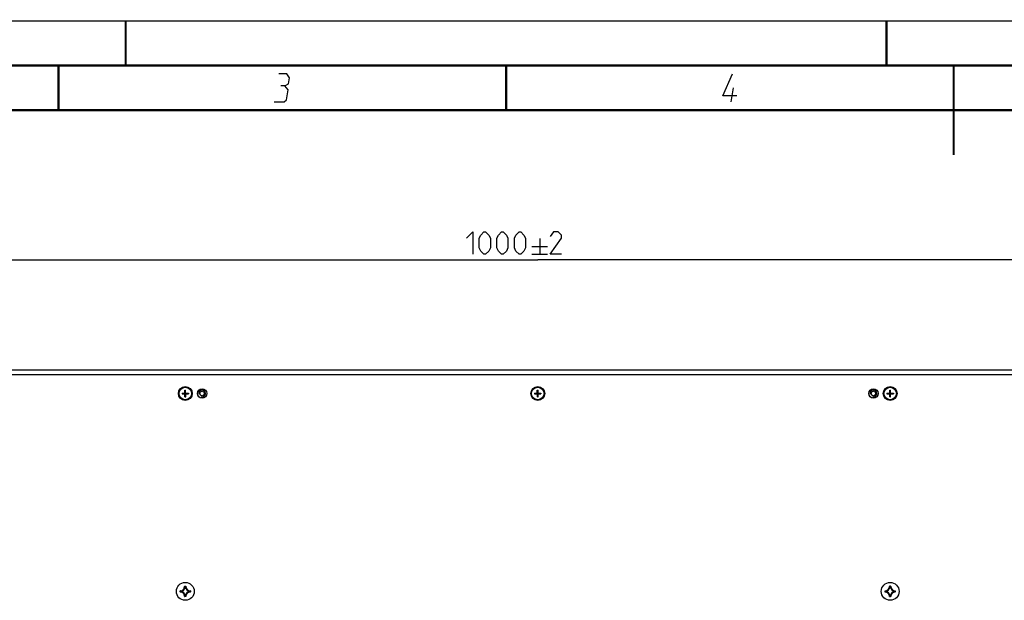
# Model space of a CAD drawing. Header units: millimetres. Extents: x 0 to 420, y 0 to 297.
# Tile 18 of 50: x 113 to 223, y 232 to 297. Entities that reach past the tile are written whole.
import ezdxf

# ---------------------------------------------------------------- set-up
doc = ezdxf.new("R2010")
doc.units = ezdxf.units.MM
doc.header["$LTSCALE"] = 23.1
doc.layers.get('0').update_dxf_attribs({"linetype": 'CONTINUOUS'})
for name, color, linetype in [('02___PRT_ALL_AXES', 7, 'CONTINUOUS'), ('A_ACHSEN', 7, 'CONTINUOUS'), ('AXES', 7, 'CONTINUOUS'), ('DIM_PILOTEES', 7, 'CONTINUOUS')]:
    doc.layers.add(name, color=color, linetype=linetype)
doc.styles.get("Standard").update_dxf_attribs({"font": 'txt', "width": 0.7})
doc.dimstyles.new('DIMSTYLE_2', dxfattribs={"dimtxt": 2.5, "dimasz": 3.5, "dimexe": 2, "dimexo": 0, "dimtad": 1, "dimlfac": 4, "dimdsep": 46, "dimtxsty": 'Standard', "dimblk": '_FILLED', "dimblk1": '_FILLED', "dimblk2": '_FILLED', "dimcen": 0.09, "dimazin": 2, "dimtol": 1, "dimtp": 2, "dimtm": 2, "dimtfac": 1, "dimtofl": 0, "dimtmove": 0, "dimatfit": 3, "dimldrblk": '_FILLED', "dimfxl": 0, "dimtolj": 1, "dimarcsym": 0})

# ---------------------------------------------------------------- blocks, each defined once
blk = doc.blocks.new('_FILLED')
at = {"color": 0, "linetype": 'ByBlock'}
blk.add_solid([(0, 0), (-1, 0.143), (-1, -0.143)], dxfattribs=at)
blk = doc.blocks.new('*D3')
at = {"layer": 'DIM_PILOTEES', "color": 2, "linetype": 'Continuous'}
for p, q in [((46.04, 233.46), (46.04, 272.28)), ((296.04, 233.46), (296.04, 272.28)), ((46.04, 270.28), (171.04, 270.28)), ((296.04, 270.28), (171.04, 270.28))]:
    blk.add_line(p, q, dxfattribs=at)
at = {"layer": 'DIM_PILOTEES', "color": 2, "linetype": 'Continuous', "xscale": 3.5, "yscale": 3.5, "zscale": 3.5, "rotation": 180}
blk.add_blockref('_FILLED', (46.04, 270.28), dxfattribs=at)
at = {"layer": 'DIM_PILOTEES', "color": 2, "linetype": 'Continuous', "xscale": 3.5, "yscale": 3.5, "zscale": 3.5}
blk.add_blockref('_FILLED', (296.04, 270.28), dxfattribs=at)
at = {"layer": 'DIM_PILOTEES', "color": 2, "linetype": 'Continuous', "insert": (168.72, 273.41), "char_height": 2.5, "width": 16.9911, "attachment_point": 2, "line_spacing_factor": 0.9}
blk.add_mtext('{\\ftxt;\\W0.0001;\\H0.0001;\\~}{\\ftxt;\\W2.9285714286;\\H2.5; }{\\ftxt;\\W0.0001;\\H0.0001;\\~}{\\ftxt;\\W0.0001;\\H0.0001;\\~}{\\ftxt;\\W1.1666666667;\\H1.75; }{\\ftxt;\\W0.0001;\\H0.0001;\\~}{\\ftxt;\\W0.0001;\\H0.0001;\\~}{\\ftxt;\\W0.7857142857;\\H2.5; }{\\ftxt;\\W0.0001;\\H0.0001;\\~}', dxfattribs=at)

msp = doc.modelspace()

# ---------------------------------------------------------------- linework, layer by layer
at = {"color": 7, "linetype": 'Continuous'}
for p, q in [((0, 297), (420, 297)), ((25, 286.9999), (410, 286.9999)), ((130.881, 255.3413), (130.9562, 255.3413)), ((131.2931, 255.3834), (132.0181, 255.3899)), ((131.2931, 255.3834), (131.2939, 255.2928)), ((131.2939, 255.2928), (132.0189, 255.2992)), ((131.6074, 255.7034), (131.6981, 255.7042)), ((131.6139, 254.9784), (131.6074, 255.7034)), ((131.7017, 255.2964), (131.6103, 255.3862)), ((131.6107, 255.3409), (131.7013, 255.3417)), ((131.6111, 255.2956), (131.7009, 255.387)), ((131.6556, 255.3866), (131.6564, 255.296)), ((131.7045, 254.9793), (131.6981, 255.7042)), ((132.0181, 255.3899), (132.0189, 255.2992)), ((132.431, 255.3413), (132.3558, 255.3413)), ((170.256, 255.3413), (170.3312, 255.3413)), ((170.6681, 255.3834), (171.3931, 255.3899)), ((170.6681, 255.3834), (170.6689, 255.2928)), ((170.6689, 255.2928), (171.3939, 255.2992)), ((170.9824, 255.7034), (171.0731, 255.7042)), ((170.9889, 254.9784), (170.9824, 255.7034)), ((171.0767, 255.2964), (170.9853, 255.3862)), ((170.9857, 255.3409), (171.0763, 255.3417)), ((170.9861, 255.2956), (171.0759, 255.387)), ((171.0306, 255.3866), (171.0314, 255.296)), ((171.0795, 254.9793), (171.0731, 255.7042)), ((171.3931, 255.3899), (171.3939, 255.2992)), ((171.806, 255.3413), (171.7308, 255.3413)), ((209.631, 255.3413), (209.7062, 255.3413)), ((210.0431, 255.3834), (210.7681, 255.3899)), ((210.0431, 255.3834), (210.0439, 255.2928)), ((210.0439, 255.2928), (210.7689, 255.2992)), ((210.3574, 255.7034), (210.4481, 255.7042)), ((210.3639, 254.9784), (210.3574, 255.7034)), ((210.4517, 255.2964), (210.3603, 255.3862)), ((210.3607, 255.3409), (210.4513, 255.3417)), ((210.3611, 255.2956), (210.4509, 255.387)), ((210.4056, 255.3866), (210.4064, 255.296)), ((210.4545, 254.9793), (210.4481, 255.7042)), ((210.7681, 255.3899), (210.7689, 255.2992)), ((211.181, 255.3413), (211.1058, 255.3413)), ((131.6139, 254.9784), (131.7045, 254.9793)), ((170.9889, 254.9784), (171.0795, 254.9793)), ((210.3639, 254.9784), (210.4545, 254.9793)), ((131.082, 233.1671), (131.082, 233.2656)), ((131.082, 233.2656), (131.0945, 233.2656)), ((131.0945, 233.1671), (131.0945, 233.2656)), ((131.1063, 233.2905), (131.1066, 233.278)), ((131.1362, 233.2063), (131.1362, 233.2264)), ((131.1487, 233.2264), (131.1362, 233.2264)), ((131.1487, 233.2063), (131.1362, 233.2063)), ((131.1487, 233.2264), (131.1474, 233.2388)), ((131.1487, 233.2063), (131.1474, 233.1939)), ((131.1487, 233.2063), (131.1487, 233.2263)), ((131.5819, 233.766), (131.5943, 233.7657)), ((131.6068, 233.7903), (131.6068, 233.7778)), ((131.6068, 233.7903), (131.7052, 233.7903)), ((131.6068, 233.7778), (131.7052, 233.7778)), ((131.6459, 233.7236), (131.6335, 233.7249)), ((131.6459, 233.7236), (131.6459, 233.7361)), ((131.6459, 233.7361), (131.666, 233.7361)), ((131.646, 233.7236), (131.666, 233.7236)), ((131.666, 233.7236), (131.666, 233.7361)), ((131.666, 233.7236), (131.6784, 233.7249)), ((131.7052, 233.7903), (131.7052, 233.7778)), ((131.7301, 233.766), (131.7176, 233.7657)), ((132.1633, 233.2264), (132.1645, 233.2388)), ((132.1633, 233.2264), (132.1757, 233.2264)), ((132.1633, 233.2263), (132.1633, 233.2063)), ((132.1633, 233.2063), (132.1645, 233.1939)), ((132.1633, 233.2063), (132.1757, 233.2063)), ((132.1757, 233.2264), (132.1757, 233.2063)), ((132.2057, 233.2905), (132.2054, 233.278)), ((132.2175, 233.2656), (132.2175, 233.1671)), ((132.2299, 233.2656), (132.2175, 233.2656)), ((132.2299, 233.2656), (132.2299, 233.1671)), ((209.832, 233.2656), (209.8445, 233.2656)), ((209.832, 233.1671), (209.832, 233.2656)), ((209.8445, 233.1671), (209.8445, 233.2656)), ((209.8563, 233.2905), (209.8566, 233.278)), ((209.8987, 233.2264), (209.8862, 233.2264)), ((209.8862, 233.2063), (209.8862, 233.2264)), ((209.8987, 233.2063), (209.8862, 233.2063)), ((209.8987, 233.2264), (209.8974, 233.2388)), ((209.8987, 233.2063), (209.8974, 233.1939)), ((209.8987, 233.2063), (209.8987, 233.2263)), ((210.3319, 233.766), (210.3443, 233.7657)), ((210.3568, 233.7903), (210.4552, 233.7903)), ((210.3568, 233.7903), (210.3568, 233.7778)), ((210.3568, 233.7778), (210.4552, 233.7778)), ((210.3959, 233.7236), (210.3835, 233.7249)), ((210.3959, 233.7361), (210.416, 233.7361)), ((210.3959, 233.7236), (210.3959, 233.7361)), ((210.396, 233.7236), (210.416, 233.7236)), ((210.416, 233.7236), (210.416, 233.7361)), ((210.416, 233.7236), (210.4284, 233.7249)), ((210.4552, 233.7903), (210.4552, 233.7778)), ((210.4801, 233.766), (210.4676, 233.7657)), ((210.9133, 233.2264), (210.9145, 233.2388)), ((210.9133, 233.2264), (210.9257, 233.2264)), ((210.9133, 233.2263), (210.9133, 233.2063)), ((210.9133, 233.2063), (210.9257, 233.2063)), ((210.9133, 233.2063), (210.9145, 233.1939)), ((210.9257, 233.2264), (210.9257, 233.2063)), ((210.9557, 233.2905), (210.9554, 233.278)), ((210.9799, 233.2656), (210.9675, 233.2656)), ((210.9675, 233.2656), (210.9675, 233.1671)), ((210.9799, 233.2656), (210.9799, 233.1671)), ((131.082, 233.1671), (131.0945, 233.1671)), ((131.1063, 233.1422), (131.1066, 233.1547)), ((131.5819, 232.6666), (131.5943, 232.667)), ((131.6068, 232.6424), (131.6068, 232.6548)), ((131.7052, 232.6548), (131.6068, 232.6548)), ((131.7052, 232.6424), (131.6068, 232.6424)), ((131.6459, 232.709), (131.6335, 232.7078)), ((131.6459, 232.709), (131.6459, 232.6966)), ((131.666, 232.6966), (131.6459, 232.6966)), ((131.666, 232.709), (131.646, 232.709)), ((131.666, 232.709), (131.666, 232.6966)), ((131.666, 232.709), (131.6784, 232.7078)), ((131.7052, 232.6424), (131.7052, 232.6548)), ((131.7301, 232.6666), (131.7176, 232.667)), ((132.2057, 233.1422), (132.2054, 233.1547)), ((132.2299, 233.1671), (132.2175, 233.1671)), ((209.832, 233.1671), (209.8445, 233.1671)), ((209.8563, 233.1422), (209.8566, 233.1547)), ((210.3319, 232.6666), (210.3443, 232.667)), ((210.4552, 232.6548), (210.3568, 232.6548)), ((210.3568, 232.6424), (210.3568, 232.6548)), ((210.4552, 232.6424), (210.3568, 232.6424)), ((210.3959, 232.709), (210.3835, 232.7078)), ((210.3959, 232.709), (210.3959, 232.6966)), ((210.416, 232.6966), (210.3959, 232.6966)), ((210.416, 232.709), (210.396, 232.709)), ((210.416, 232.709), (210.4284, 232.7078)), ((210.416, 232.709), (210.416, 232.6966)), ((210.4552, 232.6424), (210.4552, 232.6548)), ((210.4801, 232.6666), (210.4676, 232.667)), ((210.9557, 233.1422), (210.9554, 233.1547)), ((210.9799, 233.1671), (210.9675, 233.1671))]:
    msp.add_line(p, q, dxfattribs=at)
at = {"color": 2, "linetype": 'Continuous'}
msp.add_line((192.6396, 287.925), (192.8968, 289.5), dxfattribs=at)
at = {"color": 3, "linetype": 'Continuous'}
for p, q in [((51.5935, 257.9663), (290.4685, 257.9663)), ((51.5935, 257.4663), (290.4685, 257.4663))]:
    msp.add_line(p, q, dxfattribs=at)
at = {"color": 7, "linetype": 'Continuous', "const_width": 0.25}
for points in [[(125, 297), (125, 292)], [(209.9999, 297), (209.9999, 292)], [(415, 292), (20, 292)], [(117.5002, 292), (117.5002, 287)], [(167.5002, 292), (167.5002, 287)], [(217.5002, 292), (217.5002, 282)], [(25, 287), (410, 287)]]:
    msp.add_lwpolyline(points, dxfattribs=at)
at = {"color": 2, "linetype": 'Continuous'}
for points in [[(142.7835, 289.725), (143.1952, 289.95), (143.3054, 290.625), (143.0039, 291.075), (142.1039, 291.075)], [(193.2748, 288.6), (191.6998, 288.6), (192.7789, 291.075)], [(141.5896, 287.925), (142.7146, 287.925), (142.9763, 288.15), (143.16, 289.275), (142.7835, 289.725), (142.3335, 289.725)]]:
    msp.add_lwpolyline(points, dxfattribs=at)
at = {"color": 3, "linetype": 'Continuous'}
for centre in [(131.656, 255.3413), (171.031, 255.3413), (210.406, 255.3413)]:
    msp.add_circle(centre, 0.775, dxfattribs=at)
at = {"color": 2, "linetype": 'Continuous'}
for centre in [(133.531, 255.3413), (208.531, 255.3413)]:
    msp.add_arc(centre, 0.375, 255, 195, dxfattribs=at)
at = {"color": 7, "linetype": 'Continuous'}
for centre, radius, start, end in [((131.1069, 233.2656), 0.0249, 91.496896, 180.049332), ((132.1523, 234.3516), 1.5161, 225.754289, 227.064383), ((131.0935, 233.7788), 0.4885, 271.501131, 358.498867), ((131.0935, 233.7788), 0.501, 271.501077, 358.498923), ((132.128, 234.3012), 1.4457, 225.051271, 225.832858), ((132.2215, 234.4257), 1.6175, 227.0558, 227.855866), ((132.2215, 232.007), 1.6175, 132.144134, 132.9442), ((132.1821, 234.357), 1.5235, 225.833074, 227.221197), ((131.0935, 233.7788), 0.5427, 275.70588, 354.29412), ((131.0935, 233.7788), 0.5552, 275.705404, 354.294629), ((131.0935, 232.6538), 0.5552, 5.705455, 84.294696), ((131.6067, 233.7654), 0.0249, 89.925483, 178.567992), ((130.5711, 232.7443), 1.4457, 44.167144, 44.948729), ((130.5207, 232.72), 1.5161, 42.935615, 44.245711), ((130.5153, 232.6902), 1.5235, 42.778803, 44.166928), ((130.4466, 232.6508), 1.6175, 42.144134, 42.944198), ((132.8653, 232.6508), 1.6175, 137.055816, 137.855872), ((132.2185, 233.7788), 0.5552, 185.705466, 264.294702), ((132.2185, 232.6538), 0.5552, 95.705466, 174.294708), ((132.7968, 232.69), 1.5237, 135.833119, 137.221071), ((132.2185, 233.7788), 0.5427, 185.705877, 264.29412), ((132.7913, 232.72), 1.5161, 135.75428, 137.064379), ((132.7408, 232.7444), 1.4456, 135.051308, 135.832952), ((131.7052, 233.7654), 0.0249, 1.454883, 90.065586), ((132.2185, 233.7788), 0.501, 181.501073, 268.498923), ((132.2185, 233.7788), 0.4885, 181.501135, 268.498863), ((131.656, 233.2163), 0.4125, 344.502471, 360), ((131.1298, 234.357), 1.5235, 312.778803, 314.166925), ((132.1632, 233.2064), 0.0126, 276.166996, 359.538843), ((131.0904, 234.4257), 1.6175, 312.144134, 312.9442), ((131.0904, 232.007), 1.6175, 47.055814, 47.855872), ((131.184, 234.3012), 1.4457, 314.167142, 314.948729), ((131.1596, 234.3516), 1.5161, 312.935617, 314.245711), ((132.205, 233.2656), 0.0249, 359.94591, 88.515385), ((209.8569, 233.2656), 0.0249, 91.496896, 180.049332), ((210.9023, 234.3516), 1.5161, 225.754289, 227.064383), ((209.8435, 233.7788), 0.4885, 271.501131, 358.498867), ((209.8435, 233.7788), 0.501, 271.501077, 358.498923), ((210.878, 234.3012), 1.4457, 225.051271, 225.832858), ((210.9715, 234.4257), 1.6175, 227.0558, 227.855866), ((210.9715, 232.007), 1.6175, 132.144134, 132.9442), ((210.9321, 234.357), 1.5235, 225.833074, 227.221197), ((209.8435, 233.7788), 0.5427, 275.70588, 354.29412), ((209.8435, 233.7788), 0.5552, 275.705404, 354.294629), ((209.8435, 232.6538), 0.5552, 5.705455, 84.294696), ((210.3567, 233.7654), 0.0249, 89.925483, 178.567992), ((209.3211, 232.7443), 1.4457, 44.167144, 44.948729), ((209.2707, 232.72), 1.5161, 42.935615, 44.245711), ((209.2653, 232.6902), 1.5235, 42.778803, 44.166928), ((209.1966, 232.6508), 1.6175, 42.144134, 42.944198), ((211.6153, 232.6508), 1.6175, 137.055816, 137.855872), ((210.9685, 233.7788), 0.5552, 185.705466, 264.294702), ((210.9685, 232.6538), 0.5552, 95.705466, 174.294708), ((211.5468, 232.69), 1.5237, 135.833119, 137.221071), ((210.9685, 233.7788), 0.5427, 185.705877, 264.29412), ((211.5413, 232.72), 1.5161, 135.75428, 137.064379), ((211.4908, 232.7444), 1.4456, 135.051308, 135.832952), ((210.4552, 233.7654), 0.0249, 1.454883, 90.065586), ((210.9685, 233.7788), 0.501, 181.501073, 268.498923), ((210.9685, 233.7788), 0.4885, 181.501135, 268.498863), ((210.406, 233.2163), 0.4125, 344.502471, 360), ((209.8798, 234.357), 1.5235, 312.778803, 314.166925), ((210.9132, 233.2064), 0.0126, 276.166996, 359.538843), ((209.8404, 234.4257), 1.6175, 312.144134, 312.9442), ((209.8404, 232.007), 1.6175, 47.055814, 47.855872), ((209.934, 234.3012), 1.4457, 314.167142, 314.948729), ((209.9096, 234.3516), 1.5161, 312.935617, 314.245711), ((210.955, 233.2656), 0.0249, 359.94591, 88.515385), ((131.1069, 233.1671), 0.0249, 179.946024, 268.514983), ((132.1523, 232.0811), 1.5161, 132.935617, 134.245711), ((131.0935, 232.6538), 0.4885, 1.501134, 88.498869), ((132.128, 232.1315), 1.4457, 134.167142, 134.948729), ((131.0935, 232.6538), 0.501, 1.501073, 88.498923), ((132.1821, 232.0757), 1.5235, 132.778803, 134.166925), ((131.0935, 232.6538), 0.5427, 5.705877, 84.29412), ((130.5712, 233.6882), 1.4456, 315.051308, 315.832952), ((130.5207, 233.7127), 1.5161, 315.75428, 317.064379), ((130.5152, 233.7426), 1.5237, 315.833119, 317.221071), ((130.4466, 233.7819), 1.6175, 317.055816, 317.855872), ((131.6659, 232.7091), 0.0126, 270.461157, 353.833004), ((132.8653, 233.7819), 1.6175, 222.144134, 222.944198), ((132.2185, 232.6538), 0.5427, 95.705877, 174.29412), ((132.7966, 233.7425), 1.5235, 222.778803, 224.166928), ((132.7913, 233.7127), 1.5161, 222.935615, 224.245711), ((132.7408, 233.6883), 1.4457, 224.167144, 224.948729), ((131.7052, 232.6673), 0.0249, 269.953311, 358.496319), ((132.2185, 232.6538), 0.501, 91.501073, 178.498923), ((132.2185, 232.6538), 0.4885, 91.501133, 178.498862), ((131.1297, 232.0756), 1.5237, 45.833124, 47.221071), ((131.1841, 232.1315), 1.4456, 45.051308, 45.832957), ((131.1596, 232.0811), 1.5161, 45.75428, 47.064377), ((209.8569, 233.1671), 0.0249, 179.946024, 268.514983), ((210.9023, 232.0811), 1.5161, 132.935617, 134.245711), ((209.8435, 232.6538), 0.4885, 1.501134, 88.498869), ((210.878, 232.1315), 1.4457, 134.167142, 134.948729), ((209.8435, 232.6538), 0.501, 1.501073, 88.498923), ((210.9321, 232.0757), 1.5235, 132.778803, 134.166925), ((209.8435, 232.6538), 0.5427, 5.705877, 84.29412), ((209.3212, 233.6882), 1.4456, 315.051308, 315.832952), ((209.2707, 233.7127), 1.5161, 315.75428, 317.064379), ((209.2652, 233.7426), 1.5237, 315.833119, 317.221071), ((209.1966, 233.7819), 1.6175, 317.055816, 317.855872), ((210.4159, 232.7091), 0.0126, 270.461157, 353.833004), ((211.6153, 233.7819), 1.6175, 222.144134, 222.944198), ((210.9685, 232.6538), 0.5427, 95.705877, 174.29412), ((211.5466, 233.7425), 1.5235, 222.778803, 224.166928), ((211.5413, 233.7127), 1.5161, 222.935615, 224.245711), ((211.4908, 233.6883), 1.4457, 224.167144, 224.948729), ((210.4552, 232.6673), 0.0249, 269.953311, 358.496319), ((210.9685, 232.6538), 0.501, 91.501073, 178.498923), ((210.9685, 232.6538), 0.4885, 91.501133, 178.498862), ((209.8797, 232.0756), 1.5237, 45.833124, 47.221071), ((209.9341, 232.1315), 1.4456, 45.051308, 45.832957), ((209.9096, 232.0811), 1.5161, 45.75428, 47.064377)]:
    msp.add_arc(centre, radius, start, end, dxfattribs=at)
for points, knots in [([(131.0945, 233.2656), (131.0944, 233.2687), (131.097, 233.2753), (131.1035, 233.278), (131.1066, 233.278)], [0, 0, 0, 0, 0.50000885, 1, 1, 1, 1]), ([(131.1362, 233.2264), (131.1362, 233.2294), (131.1386, 233.2355), (131.1445, 233.2385), (131.1474, 233.2388)], [0, 0, 0, 0, 0.49994387, 1, 1, 1, 1]), ([(131.1474, 233.1939), (131.1445, 233.1942), (131.1386, 233.1972), (131.1362, 233.2033), (131.1362, 233.2063)], [0, 0, 0, 0, 0.50005613, 1, 1, 1, 1]), ([(131.5943, 233.7657), (131.5944, 233.7688), (131.5971, 233.7753), (131.6036, 233.7779), (131.6068, 233.7778)], [0, 0, 0, 0, 0.50000807, 1, 1, 1, 1]), ([(131.6335, 233.7249), (131.6338, 233.7278), (131.6368, 233.7337), (131.6429, 233.7361), (131.6459, 233.7361)], [0, 0, 0, 0, 0.50005613, 1, 1, 1, 1]), ([(131.666, 233.7361), (131.669, 233.7361), (131.6752, 233.7337), (131.6781, 233.7278), (131.6784, 233.7249)], [0, 0, 0, 0, 0.49994387, 1, 1, 1, 1]), ([(131.7052, 233.7778), (131.7083, 233.7779), (131.7149, 233.7753), (131.7176, 233.7688), (131.7176, 233.7657)], [0, 0, 0, 0, 0.50000891, 1, 1, 1, 1]), ([(132.1645, 233.2388), (132.1675, 233.2385), (132.1734, 233.2355), (132.1757, 233.2294), (132.1757, 233.2264)], [0, 0, 0, 0, 0.50005613, 1, 1, 1, 1]), ([(132.2054, 233.278), (132.2085, 233.278), (132.215, 233.2753), (132.2175, 233.2687), (132.2175, 233.2656)], [0, 0, 0, 0, 0.50000796, 1, 1, 1, 1]), ([(209.8445, 233.2656), (209.8444, 233.2687), (209.847, 233.2753), (209.8535, 233.278), (209.8566, 233.278)], [0, 0, 0, 0, 0.50000885, 1, 1, 1, 1]), ([(209.8862, 233.2264), (209.8862, 233.2294), (209.8886, 233.2355), (209.8945, 233.2385), (209.8974, 233.2388)], [0, 0, 0, 0, 0.49994387, 1, 1, 1, 1]), ([(209.8974, 233.1939), (209.8945, 233.1942), (209.8886, 233.1972), (209.8862, 233.2033), (209.8862, 233.2063)], [0, 0, 0, 0, 0.50005613, 1, 1, 1, 1]), ([(210.3443, 233.7657), (210.3444, 233.7688), (210.3471, 233.7753), (210.3536, 233.7779), (210.3568, 233.7778)], [0, 0, 0, 0, 0.50000807, 1, 1, 1, 1]), ([(210.3835, 233.7249), (210.3838, 233.7278), (210.3868, 233.7337), (210.3929, 233.7361), (210.3959, 233.7361)], [0, 0, 0, 0, 0.50005613, 1, 1, 1, 1]), ([(210.416, 233.7361), (210.419, 233.7361), (210.4252, 233.7337), (210.4281, 233.7278), (210.4284, 233.7249)], [0, 0, 0, 0, 0.49994387, 1, 1, 1, 1]), ([(210.4552, 233.7778), (210.4583, 233.7779), (210.4649, 233.7753), (210.4676, 233.7688), (210.4676, 233.7657)], [0, 0, 0, 0, 0.50000891, 1, 1, 1, 1]), ([(210.9145, 233.2388), (210.9175, 233.2385), (210.9234, 233.2355), (210.9257, 233.2294), (210.9257, 233.2264)], [0, 0, 0, 0, 0.50005613, 1, 1, 1, 1]), ([(210.9554, 233.278), (210.9585, 233.278), (210.965, 233.2753), (210.9675, 233.2687), (210.9675, 233.2656)], [0, 0, 0, 0, 0.50000796, 1, 1, 1, 1]), ([(131.1066, 233.1547), (131.1035, 233.1547), (131.097, 233.1574), (131.0944, 233.164), (131.0945, 233.1671)], [0, 0, 0, 0, 0.50000796, 1, 1, 1, 1]), ([(131.5819, 232.6666), (131.582, 232.6604), (131.5875, 232.6475), (131.6005, 232.6424), (131.6068, 232.6424)], [0, 0, 0, 0, 0.49999081, 1, 1, 1, 1]), ([(131.6068, 232.6548), (131.6036, 232.6548), (131.5971, 232.6573), (131.5944, 232.6638), (131.5943, 232.667)], [0, 0, 0, 0, 0.50000891, 1, 1, 1, 1]), ([(131.6459, 232.6966), (131.6429, 232.6966), (131.6368, 232.6989), (131.6338, 232.7048), (131.6335, 232.7078)], [0, 0, 0, 0, 0.49994387, 1, 1, 1, 1]), ([(131.7176, 232.667), (131.7176, 232.6638), (131.7149, 232.6573), (131.7083, 232.6548), (131.7052, 232.6548)], [0, 0, 0, 0, 0.50000796, 1, 1, 1, 1]), ([(132.2175, 233.1671), (132.2175, 233.164), (132.215, 233.1574), (132.2085, 233.1547), (132.2054, 233.1547)], [0, 0, 0, 0, 0.50000891, 1, 1, 1, 1]), ([(132.2057, 233.1422), (132.2119, 233.1424), (132.2248, 233.1478), (132.2299, 233.1609), (132.2299, 233.1671)], [0, 0, 0, 0, 0.4999952, 1, 1, 1, 1]), ([(209.8566, 233.1547), (209.8535, 233.1547), (209.847, 233.1574), (209.8444, 233.164), (209.8445, 233.1671)], [0, 0, 0, 0, 0.50000796, 1, 1, 1, 1]), ([(210.3319, 232.6666), (210.332, 232.6604), (210.3375, 232.6475), (210.3505, 232.6424), (210.3568, 232.6424)], [0, 0, 0, 0, 0.49999081, 1, 1, 1, 1]), ([(210.3568, 232.6548), (210.3536, 232.6548), (210.3471, 232.6573), (210.3444, 232.6638), (210.3443, 232.667)], [0, 0, 0, 0, 0.50000891, 1, 1, 1, 1]), ([(210.3959, 232.6966), (210.3929, 232.6966), (210.3868, 232.6989), (210.3838, 232.7048), (210.3835, 232.7078)], [0, 0, 0, 0, 0.49994387, 1, 1, 1, 1]), ([(210.4676, 232.667), (210.4676, 232.6638), (210.4649, 232.6573), (210.4583, 232.6548), (210.4552, 232.6548)], [0, 0, 0, 0, 0.50000796, 1, 1, 1, 1]), ([(210.9675, 233.1671), (210.9675, 233.164), (210.965, 233.1574), (210.9585, 233.1547), (210.9554, 233.1547)], [0, 0, 0, 0, 0.50000891, 1, 1, 1, 1]), ([(210.9557, 233.1422), (210.9619, 233.1424), (210.9748, 233.1478), (210.9799, 233.1609), (210.9799, 233.1671)], [0, 0, 0, 0, 0.4999952, 1, 1, 1, 1])]:
    msp.add_open_spline(points, degree=3, knots=knots, dxfattribs=at)
at = {"layer": '02___PRT_ALL_AXES', "color": 3, "linetype": 'Continuous'}
for centre in [(133.531, 255.3413), (208.531, 255.3413)]:
    msp.add_circle(centre, 0.525, dxfattribs=at)
at = {"layer": '02___PRT_ALL_AXES', "color": 7, "linetype": 'Continuous'}
for centre in [(133.531, 255.3413), (208.531, 255.3413)]:
    msp.add_circle(centre, 0.25, dxfattribs=at)
at = {"layer": 'A_ACHSEN', "color": 7, "linetype": 'Continuous'}
for centre in [(131.656, 255.3413), (171.031, 255.3413), (210.406, 255.3413)]:
    msp.add_circle(centre, 0.7, dxfattribs=at)
at = {"layer": 'AXES', "color": 7, "linetype": 'Continuous'}
for centre in [(131.656, 233.2163), (210.406, 233.2163)]:
    msp.add_circle(centre, 1, dxfattribs=at)
at = {"layer": 'DIM_PILOTEES', "color": 2, "linetype": 'Continuous'}
for p, q in [((170.3816, 271.7822), (172.1316, 271.7822)), ((171.2566, 272.6571), (171.2566, 270.9072)), ((170.3816, 270.9072), (172.1316, 270.9072))]:
    msp.add_line(p, q, dxfattribs=at)
for points in [[(163.0602, 272.6929), (163.7745, 273.4072), (163.7745, 270.9072)], [(164.4888, 271.6214), (164.4888, 272.6929), (164.6674, 273.05), (165.0245, 273.4072), (165.2031, 273.4072), (165.5602, 273.05), (165.7388, 272.6929), (165.7388, 271.6214), (165.5602, 271.2643), (165.2031, 270.9072), (165.0245, 270.9072), (164.6674, 271.2643), (164.4888, 271.6214)], [(166.4531, 271.6214), (166.4531, 272.6929), (166.6316, 273.05), (166.9888, 273.4072), (167.1673, 273.4072), (167.5245, 273.05), (167.7031, 272.6929), (167.7031, 271.6214), (167.5245, 271.2643), (167.1673, 270.9072), (166.9888, 270.9072), (166.6316, 271.2643), (166.4531, 271.6214)], [(168.4173, 271.6214), (168.4173, 272.6929), (168.5959, 273.05), (168.9531, 273.4072), (169.1316, 273.4072), (169.4888, 273.05), (169.6673, 272.6929), (169.6673, 271.6214), (169.4888, 271.2643), (169.1316, 270.9072), (168.9531, 270.9072), (168.5959, 271.2643), (168.4173, 271.6214)], [(173.6733, 270.9072), (172.4233, 270.9072), (173.6733, 272.6929), (173.6733, 273.05), (173.3162, 273.4072), (172.7804, 273.4072), (172.4233, 272.8714)]]:
    msp.add_lwpolyline(points, dxfattribs=at)

# ---------------------------------------------------------------- dimensions: what is measured, and where the dimension line sits
dim = msp.add_linear_dim(base=(296.0435, 270.2822), p1=(46.0435, 233.4601), p2=(296.0435, 233.4601), text='{\\ftxt;\\W0.0001;\\H0.0001;\\~}{\\ftxt;\\W2.9285714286;\\H2.5; }{\\ftxt;\\W0.0001;\\H0.0001;\\~}{\\ftxt;\\W0.0001;\\H0.0001;\\~}{\\ftxt;\\W1.1666666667;\\H1.75; }{\\ftxt;\\W0.0001;\\H0.0001;\\~}{\\ftxt;\\W0.0001;\\H0.0001;\\~}{\\ftxt;\\W0.7857142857;\\H2.5; }{\\ftxt;\\W0.0001;\\H0.0001;\\~}', dimstyle='DIMSTYLE_2', dxfattribs=at)
dim.commit()
dim.dimension.update_dxf_attribs({"geometry": '*D3', "text_midpoint": (172.4233, 270.2822), "dimtype": 160})

doc.saveas('drawing.dxf')
